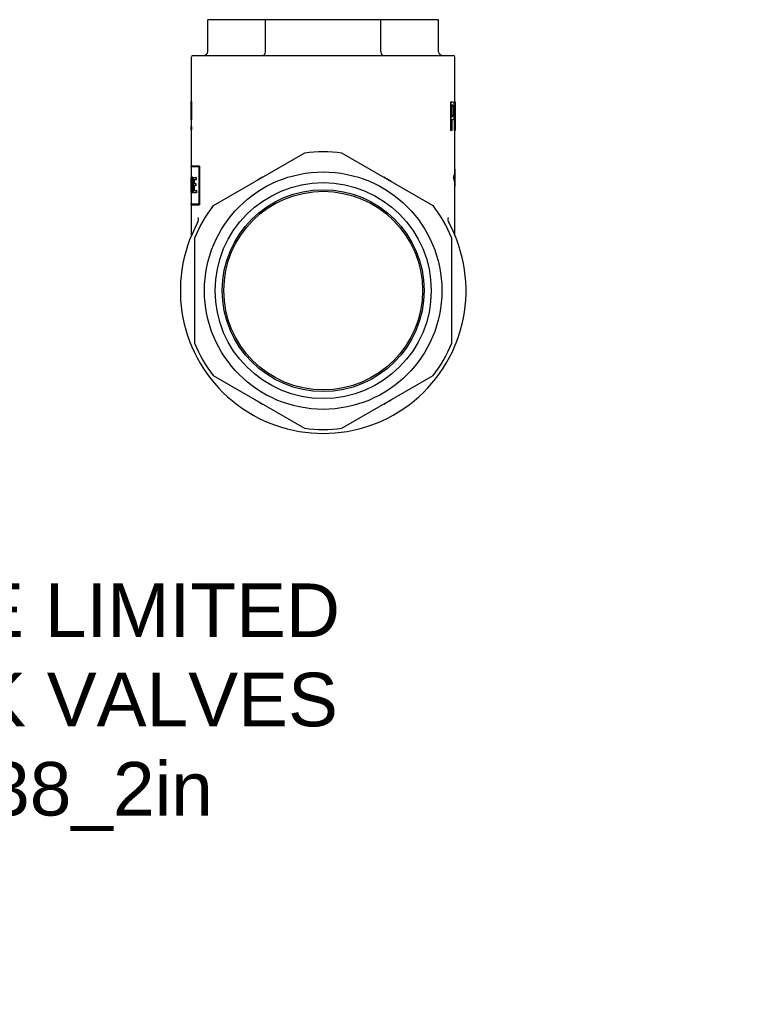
# Model space of a CAD drawing. Header units: millimetres. Extents: x 72 to 4090, y 37 to 443.
# Tile 4 of 4: x 370 to 574, y 37 to 313. Entities that reach past the tile are written whole.
import ezdxf

# ---------------------------------------------------------------- set-up
doc = ezdxf.new("R2010")
doc.units = ezdxf.units.MM
doc.layers.add('DETAIL', color=2, linetype='Continuous')
doc.layers.add('TEXT', color=7, linetype='Continuous')
doc.styles.add('fastrack', font='ARIAL.TTF')

msp = doc.modelspace()

# ---------------------------------------------------------------- linework, layer by layer
at = {"layer": 'DETAIL'}
for p, q in [((438.37, 313.25), (422.21, 313.25)), ((422.21, 304.25), (422.21, 313.25)), ((470.7, 313.25), (438.37, 313.25)), ((438.37, 304.25), (438.37, 313.25)), ((486.87, 313.25), (470.7, 313.25)), ((470.7, 304.25), (470.7, 313.25)), ((486.87, 304.25), (486.87, 313.25)), ((417.64, 290.35), (417.64, 302.75)), ((418.14, 303.25), (490.94, 303.25)), ((491.44, 290.23), (491.44, 302.75)), ((417.64, 290.39), (417.54, 290.39)), ((417.54, 289.49), (417.54, 290.35)), ((490.26, 282.23), (490.26, 290.23)), ((490.26, 290.23), (490.35, 290.23)), ((490.35, 282.23), (490.35, 290.23)), ((490.35, 290.23), (490.8, 290.23)), ((491.29, 282.23), (491.29, 290.23)), ((491.29, 290.23), (491.39, 290.23)), ((491.39, 282.23), (491.39, 290.23)), ((491.39, 290.23), (491.49, 290.23)), ((491.49, 290.23), (491.51, 290.23)), ((491.51, 289.54), (491.51, 290.23)), ((490.6, 286.12), (490.6, 289.31)), ((490.79, 289.31), (490.6, 289.31)), ((491.46, 289.12), (491.46, 282.23)), ((417.54, 285.21), (417.54, 286.48)), ((417.64, 283.31), (417.64, 285.21)), ((490.6, 286.12), (490.76, 286.12)), ((490.8, 285.21), (490.6, 285.21)), ((490.6, 285.21), (490.6, 282.23)), ((490.97, 286.6), (491.07, 286.6)), ((491.54, 284.64), (491.54, 286.72)), ((417.54, 283.31), (417.59, 283.31)), ((417.54, 282.36), (417.54, 283.31)), ((417.59, 282.36), (417.54, 282.36)), ((417.69, 283.31), (417.59, 283.31)), ((417.59, 283.31), (417.59, 282.36)), ((417.69, 282.36), (417.59, 282.36)), ((417.64, 272.25), (417.64, 282.36)), ((417.69, 283.31), (417.69, 282.36)), ((490.26, 282.23), (490.35, 282.23)), ((490.6, 282.23), (490.35, 282.23)), ((491.29, 282.23), (491.39, 282.23)), ((491.46, 282.23), (491.39, 282.23)), ((491.44, 271), (491.44, 282.23)), ((491.46, 282.23), (491.52, 282.23)), ((449.3, 275.89), (423.77, 261.15)), ((485.3, 261.15), (459.77, 275.89)), ((419.83, 272.25), (417.54, 272.25)), ((417.54, 272), (417.54, 272.25)), ((419.75, 272), (417.54, 272)), ((417.64, 269.08), (417.64, 272)), ((419.75, 272), (419.75, 261.67)), ((419.93, 272.25), (419.83, 272.25)), ((419.83, 261.42), (419.83, 272.25)), ((419.93, 272.25), (419.93, 261.42)), ((491.44, 271.4), (491.52, 271.4)), ((491.54, 267), (491.54, 271)), ((417.6, 269.08), (417.54, 269.08)), ((417.54, 266.12), (417.54, 268.45)), ((417.6, 269.08), (417.65, 269.08)), ((417.6, 264.72), (417.6, 269.08)), ((417.75, 269.08), (417.65, 269.08)), ((417.65, 267.75), (417.65, 264.72)), ((417.85, 266.2), (417.85, 269.1)), ((417.85, 269.1), (417.95, 269.1)), ((418.05, 269.1), (417.95, 269.1)), ((417.95, 269.1), (417.95, 264.72)), ((418.05, 269.1), (418.05, 264.72)), ((418.2, 269.08), (418.9, 269.08)), ((418.2, 264.7), (418.2, 269.08)), ((418.9, 268.43), (418.35, 268.43)), ((418.35, 268.43), (418.35, 267.34)), ((418.45, 268.43), (418.45, 267.34)), ((418.99, 269.08), (418.9, 269.08)), ((418.9, 269.08), (418.9, 268.43)), ((418.99, 268.43), (418.9, 268.43)), ((418.99, 269.08), (418.99, 268.43)), ((491.03, 269), (491.13, 269)), ((417.54, 266.12), (417.54, 266.07)), ((417.54, 265.41), (417.54, 266.07)), ((417.54, 265.41), (417.54, 265.41)), ((417.75, 266.06), (417.75, 264.72)), ((418.35, 267.34), (418.75, 267.34)), ((418.75, 266.7), (418.35, 266.7)), ((418.35, 266.7), (418.35, 265.36)), ((418.35, 265.36), (418.94, 265.36)), ((418.45, 266.7), (418.45, 265.36)), ((418.85, 267.34), (418.75, 267.34)), ((418.75, 267.34), (418.75, 266.7)), ((418.85, 266.7), (418.75, 266.7)), ((418.85, 267.34), (418.85, 266.7)), ((419.03, 265.36), (418.94, 265.36)), ((418.94, 265.36), (418.94, 264.7)), ((419.03, 265.36), (419.03, 264.7)), ((491.44, 252.79), (491.44, 267)), ((491.44, 266.6), (491.52, 266.6)), ((417.56, 264.72), (417.54, 264.72)), ((417.6, 264.72), (417.56, 264.72)), ((417.65, 264.72), (417.6, 264.72)), ((417.64, 261.67), (417.64, 264.72)), ((417.75, 264.72), (417.65, 264.72)), ((417.95, 264.72), (417.85, 264.72)), ((418.05, 264.72), (417.95, 264.72)), ((418.94, 264.7), (418.2, 264.7)), ((419.03, 264.7), (418.94, 264.7)), ((417.54, 261.67), (419.75, 261.67)), ((417.54, 261.42), (417.54, 261.67)), ((417.54, 261.42), (419.83, 261.42)), ((417.64, 252.79), (417.64, 261.42)), ((419.93, 261.42), (419.83, 261.42)), ((418.54, 252.08), (418.54, 222.61)), ((490.54, 222.61), (490.54, 252.08)), ((423.77, 213.54), (449.3, 198.8)), ((459.77, 198.8), (485.3, 213.54))]:
    msp.add_line(p, q, dxfattribs=at)
at = {"layer": 'DETAIL', "flags": 128}
for points in [[(417.54, 290.39), (417.54, 290.39), (417.54, 290.38), (417.54, 290.35), (417.54, 290.32), (417.54, 290.28), (417.54, 290.24), (417.54, 290.18), (417.54, 290.11), (417.55, 290.04), (417.55, 289.95), (417.55, 289.86), (417.56, 289.76), (417.56, 289.65), (417.57, 289.54), (417.57, 289.42), (417.57, 289.3), (417.58, 289.17), (417.58, 289.04), (417.58, 288.91), (417.58, 288.77), (417.59, 288.63), (417.59, 288.48), (417.59, 288.33), (417.59, 288.17)], [(417.64, 290.35), (417.64, 290.33), (417.64, 290.29), (417.64, 290.25), (417.64, 290.2), (417.64, 290.15), (417.65, 290.09), (417.65, 290.02), (417.65, 289.95), (417.65, 289.87), (417.66, 289.78), (417.66, 289.69), (417.66, 289.59), (417.67, 289.49), (417.67, 289.39), (417.67, 289.28), (417.68, 289.17), (417.68, 289.06), (417.68, 288.94), (417.68, 288.82), (417.68, 288.7), (417.69, 288.57), (417.69, 288.44), (417.69, 288.31), (417.69, 288.17)], [(490.8, 290.23), (490.83, 290.23), (490.85, 290.22), (490.87, 290.22), (490.89, 290.21), (490.91, 290.21), (490.93, 290.2), (490.95, 290.19), (490.96, 290.17), (490.98, 290.16), (491, 290.14), (491.01, 290.13), (491.03, 290.11), (491.04, 290.09), (491.05, 290.07), (491.07, 290.04), (491.08, 290.01), (491.09, 289.99), (491.1, 289.96), (491.11, 289.92), (491.12, 289.89), (491.13, 289.85), (491.14, 289.81), (491.15, 289.77), (491.16, 289.73)], [(491.16, 289.73), (491.17, 289.67), (491.18, 289.62), (491.19, 289.56), (491.2, 289.51), (491.21, 289.44), (491.22, 289.38), (491.22, 289.32), (491.23, 289.25), (491.24, 289.18), (491.24, 289.1), (491.25, 289.03), (491.25, 288.95), (491.26, 288.87), (491.26, 288.79), (491.27, 288.7), (491.27, 288.62), (491.28, 288.53), (491.28, 288.43), (491.28, 288.34), (491.28, 288.24), (491.28, 288.14), (491.28, 288.03), (491.29, 287.92), (491.29, 287.81)], [(491.49, 290.23), (491.5, 290.08), (491.5, 289.93), (491.5, 289.79), (491.51, 289.64), (491.51, 289.5), (491.51, 289.35), (491.52, 289.2), (491.52, 289.06), (491.52, 288.91), (491.52, 288.76), (491.52, 288.62), (491.53, 288.47), (491.53, 288.33), (491.53, 288.18), (491.53, 288.03), (491.53, 287.89), (491.53, 287.74), (491.53, 287.6), (491.54, 287.45), (491.54, 287.3), (491.54, 287.16), (491.54, 287.01), (491.54, 286.86), (491.54, 286.72)], [(417.55, 288.2), (417.55, 288.27), (417.55, 288.34), (417.55, 288.42), (417.55, 288.48), (417.55, 288.55), (417.55, 288.62), (417.55, 288.68), (417.55, 288.75), (417.55, 288.81), (417.54, 288.87), (417.54, 288.93), (417.54, 288.98), (417.54, 289.04), (417.54, 289.09), (417.54, 289.15), (417.54, 289.2), (417.54, 289.24), (417.54, 289.29), (417.54, 289.33), (417.54, 289.37), (417.54, 289.41), (417.54, 289.44), (417.54, 289.47), (417.54, 289.49)], [(417.54, 286.48), (417.54, 286.57), (417.54, 286.66), (417.54, 286.74), (417.54, 286.82), (417.54, 286.9), (417.54, 286.97), (417.54, 287.05), (417.54, 287.12), (417.54, 287.19), (417.54, 287.26), (417.54, 287.33), (417.54, 287.4), (417.54, 287.47), (417.55, 287.53), (417.55, 287.6), (417.55, 287.67), (417.55, 287.74), (417.55, 287.81), (417.55, 287.87), (417.55, 287.94), (417.55, 288), (417.55, 288.07), (417.55, 288.13), (417.55, 288.2)], [(417.59, 288.17), (417.59, 288.05), (417.59, 287.94), (417.59, 287.82), (417.59, 287.7), (417.58, 287.58), (417.58, 287.46), (417.58, 287.35), (417.58, 287.23), (417.58, 287.11), (417.57, 287), (417.57, 286.88), (417.57, 286.75), (417.56, 286.63), (417.56, 286.51), (417.56, 286.38), (417.55, 286.25), (417.55, 286.12), (417.55, 285.97), (417.54, 285.82), (417.54, 285.65), (417.54, 285.46), (417.54, 285.27), (417.54, 285.06), (417.54, 284.85)], [(417.69, 288.17), (417.69, 288.06), (417.69, 287.95), (417.69, 287.84), (417.69, 287.73), (417.68, 287.62), (417.68, 287.51), (417.68, 287.4), (417.68, 287.3), (417.68, 287.19), (417.67, 287.08), (417.67, 286.97), (417.67, 286.86), (417.67, 286.75), (417.66, 286.63), (417.66, 286.52), (417.66, 286.4), (417.65, 286.28), (417.65, 286.16), (417.65, 286.03), (417.64, 285.88), (417.64, 285.73), (417.64, 285.57), (417.64, 285.4), (417.64, 285.21)], [(490.95, 289), (490.94, 289.03), (490.94, 289.05), (490.93, 289.08), (490.92, 289.1), (490.91, 289.12), (490.91, 289.14), (490.9, 289.16), (490.89, 289.18), (490.88, 289.2), (490.87, 289.21), (490.86, 289.23), (490.85, 289.24), (490.84, 289.25), (490.83, 289.26), (490.82, 289.27), (490.81, 289.28), (490.8, 289.28), (490.78, 289.29), (490.77, 289.29), (490.76, 289.3), (490.74, 289.3), (490.73, 289.3), (490.71, 289.3), (490.69, 289.31)], [(490.79, 289.31), (490.81, 289.3), (490.82, 289.3), (490.84, 289.3), (490.85, 289.3), (490.87, 289.29), (490.88, 289.29), (490.89, 289.28), (490.91, 289.28), (490.92, 289.27), (490.93, 289.26), (490.94, 289.25), (490.95, 289.24), (490.96, 289.23), (490.97, 289.21), (490.98, 289.2), (490.99, 289.18), (491, 289.16), (491, 289.14), (491.01, 289.12), (491.02, 289.1), (491.03, 289.08), (491.04, 289.05), (491.04, 289.03), (491.05, 289)], [(491.04, 287.78), (491.04, 287.85), (491.04, 287.92), (491.04, 287.98), (491.04, 288.05), (491.04, 288.11), (491.04, 288.17), (491.03, 288.23), (491.03, 288.29), (491.03, 288.34), (491.03, 288.4), (491.02, 288.45), (491.02, 288.5), (491.02, 288.55), (491.01, 288.6), (491.01, 288.65), (491, 288.69), (491, 288.74), (490.99, 288.78), (490.99, 288.82), (490.98, 288.86), (490.97, 288.9), (490.97, 288.93), (490.96, 288.97), (490.95, 289)], [(490.97, 286.6), (490.98, 286.64), (490.98, 286.68), (490.99, 286.72), (490.99, 286.76), (491, 286.8), (491, 286.85), (491.01, 286.89), (491.01, 286.93), (491.02, 286.98), (491.02, 287.02), (491.02, 287.07), (491.02, 287.12), (491.03, 287.17), (491.03, 287.21), (491.03, 287.26), (491.03, 287.32), (491.04, 287.37), (491.04, 287.42), (491.04, 287.48), (491.04, 287.54), (491.04, 287.6), (491.04, 287.66), (491.04, 287.72), (491.04, 287.78)], [(491.05, 289), (491.06, 288.97), (491.07, 288.93), (491.07, 288.9), (491.08, 288.86), (491.08, 288.82), (491.09, 288.78), (491.1, 288.74), (491.1, 288.69), (491.11, 288.65), (491.11, 288.6), (491.11, 288.55), (491.12, 288.5), (491.12, 288.45), (491.12, 288.4), (491.13, 288.34), (491.13, 288.29), (491.13, 288.23), (491.13, 288.17), (491.14, 288.11), (491.14, 288.05), (491.14, 287.98), (491.14, 287.92), (491.14, 287.85), (491.14, 287.78)], [(491.14, 287.78), (491.14, 287.72), (491.14, 287.66), (491.14, 287.6), (491.14, 287.54), (491.14, 287.48), (491.14, 287.42), (491.13, 287.37), (491.13, 287.32), (491.13, 287.26), (491.13, 287.21), (491.13, 287.17), (491.12, 287.12), (491.12, 287.07), (491.12, 287.02), (491.11, 286.98), (491.11, 286.93), (491.11, 286.89), (491.1, 286.85), (491.1, 286.8), (491.09, 286.76), (491.09, 286.72), (491.08, 286.68), (491.08, 286.64), (491.07, 286.6)], [(491.29, 287.81), (491.29, 287.73), (491.28, 287.64), (491.28, 287.56), (491.28, 287.47), (491.28, 287.39), (491.28, 287.31), (491.28, 287.23), (491.28, 287.15), (491.27, 287.07), (491.27, 286.99), (491.27, 286.91), (491.26, 286.83), (491.26, 286.75), (491.26, 286.68), (491.25, 286.6), (491.25, 286.53), (491.24, 286.46), (491.24, 286.4), (491.23, 286.33), (491.22, 286.27), (491.22, 286.21), (491.21, 286.15), (491.2, 286.09), (491.2, 286.04)], [(491.52, 282.23), (491.52, 282.51), (491.52, 282.8), (491.53, 283.09), (491.53, 283.38), (491.53, 283.66), (491.54, 283.95), (491.54, 284.24), (491.54, 284.53), (491.54, 284.81), (491.54, 285.1), (491.53, 285.39), (491.53, 285.67), (491.53, 285.96), (491.53, 286.25), (491.52, 286.54), (491.52, 286.82), (491.52, 287.11), (491.51, 287.4), (491.5, 287.69), (491.5, 287.97), (491.49, 288.26), (491.48, 288.55), (491.47, 288.84), (491.46, 289.12)], [(417.54, 284.85), (417.54, 284.73), (417.54, 284.61), (417.55, 284.51), (417.55, 284.41), (417.55, 284.31), (417.55, 284.23), (417.56, 284.15), (417.56, 284.07), (417.56, 284), (417.57, 283.94), (417.57, 283.89), (417.57, 283.84), (417.57, 283.8), (417.57, 283.75), (417.58, 283.71), (417.58, 283.67), (417.58, 283.62), (417.58, 283.58), (417.58, 283.53), (417.58, 283.49), (417.59, 283.44), (417.59, 283.4), (417.59, 283.35), (417.59, 283.31)], [(490.66, 286.12), (490.68, 286.12), (490.7, 286.12), (490.72, 286.12), (490.74, 286.13), (490.76, 286.13), (490.78, 286.14), (490.79, 286.15), (490.81, 286.16), (490.82, 286.17), (490.84, 286.19), (490.85, 286.2), (490.86, 286.22), (490.87, 286.24), (490.88, 286.26), (490.89, 286.28), (490.9, 286.31), (490.91, 286.34), (490.92, 286.37), (490.93, 286.4), (490.94, 286.43), (490.95, 286.47), (490.96, 286.51), (490.96, 286.55), (490.97, 286.6)], [(491.07, 286.6), (491.06, 286.55), (491.06, 286.51), (491.05, 286.47), (491.04, 286.43), (491.03, 286.4), (491.02, 286.37), (491.01, 286.34), (491, 286.31), (490.99, 286.28), (490.98, 286.26), (490.97, 286.24), (490.96, 286.22), (490.95, 286.2), (490.93, 286.19), (490.92, 286.17), (490.91, 286.16), (490.89, 286.15), (490.88, 286.14), (490.86, 286.13), (490.84, 286.13), (490.82, 286.12), (490.8, 286.12), (490.78, 286.12), (490.76, 286.12)], [(491.2, 286.04), (491.19, 285.97), (491.18, 285.91), (491.17, 285.85), (491.16, 285.79), (491.14, 285.73), (491.13, 285.68), (491.12, 285.63), (491.11, 285.58), (491.09, 285.54), (491.08, 285.49), (491.07, 285.46), (491.05, 285.42), (491.04, 285.39), (491.02, 285.35), (491, 285.33), (490.98, 285.3), (490.96, 285.28), (490.94, 285.26), (490.92, 285.24), (490.9, 285.23), (490.88, 285.22), (490.85, 285.21), (490.82, 285.21), (490.8, 285.21)], [(491.03, 269), (491.06, 269.08), (491.09, 269.17), (491.12, 269.25), (491.15, 269.33), (491.18, 269.42), (491.21, 269.5), (491.23, 269.58), (491.25, 269.67), (491.28, 269.75), (491.3, 269.83), (491.32, 269.92), (491.33, 270), (491.35, 270.08), (491.37, 270.17), (491.38, 270.25), (491.39, 270.34), (491.4, 270.42), (491.41, 270.5), (491.42, 270.59), (491.43, 270.67), (491.43, 270.75), (491.43, 270.84), (491.44, 270.92), (491.44, 271)], [(491.13, 269), (491.17, 269.1), (491.2, 269.2), (491.24, 269.3), (491.27, 269.4), (491.31, 269.5), (491.34, 269.6), (491.36, 269.7), (491.39, 269.8), (491.41, 269.9), (491.43, 270), (491.45, 270.1), (491.47, 270.2), (491.49, 270.3), (491.5, 270.4), (491.51, 270.5), (491.52, 270.6), (491.53, 270.7), (491.53, 270.8), (491.54, 270.9), (491.54, 271), (491.54, 271.1), (491.53, 271.2), (491.53, 271.3), (491.52, 271.4)], [(417.54, 269.08), (417.54, 268.9), (417.54, 268.72), (417.54, 268.54), (417.54, 268.36), (417.54, 268.17), (417.54, 267.99), (417.54, 267.81), (417.54, 267.63), (417.54, 267.45), (417.54, 267.26), (417.54, 267.08), (417.54, 266.9), (417.54, 266.72), (417.54, 266.54), (417.54, 266.36), (417.54, 266.17), (417.55, 265.99), (417.55, 265.81), (417.55, 265.63), (417.55, 265.45), (417.55, 265.27), (417.55, 265.08), (417.56, 264.9), (417.56, 264.72)], [(417.65, 269.08), (417.65, 268.96), (417.66, 268.84), (417.67, 268.72), (417.67, 268.6), (417.68, 268.48), (417.69, 268.36), (417.7, 268.24), (417.7, 268.12), (417.71, 268), (417.72, 267.88), (417.73, 267.76), (417.73, 267.64), (417.74, 267.52), (417.75, 267.4), (417.76, 267.28), (417.77, 267.16), (417.78, 267.04), (417.79, 266.92), (417.8, 266.8), (417.81, 266.68), (417.82, 266.56), (417.83, 266.44), (417.84, 266.32), (417.85, 266.2)], [(417.85, 264.72), (417.84, 264.85), (417.83, 264.97), (417.82, 265.1), (417.81, 265.23), (417.8, 265.35), (417.79, 265.48), (417.78, 265.6), (417.77, 265.73), (417.76, 265.86), (417.75, 265.98), (417.74, 266.11), (417.73, 266.24), (417.73, 266.36), (417.72, 266.49), (417.71, 266.62), (417.7, 266.74), (417.69, 266.87), (417.69, 266.99), (417.68, 267.12), (417.67, 267.25), (417.67, 267.37), (417.66, 267.5), (417.65, 267.63), (417.65, 267.75)], [(417.75, 269.08), (417.75, 269.02), (417.75, 268.95), (417.76, 268.88), (417.76, 268.81), (417.77, 268.75), (417.77, 268.68), (417.77, 268.61), (417.78, 268.55), (417.78, 268.48), (417.78, 268.41), (417.79, 268.34), (417.79, 268.28), (417.8, 268.21), (417.8, 268.14), (417.81, 268.08), (417.81, 268.01), (417.81, 267.94), (417.82, 267.87), (417.82, 267.81), (417.83, 267.74), (417.83, 267.67), (417.84, 267.61), (417.84, 267.54), (417.85, 267.47)], [(491.44, 267), (491.44, 267.08), (491.43, 267.17), (491.43, 267.25), (491.43, 267.33), (491.42, 267.42), (491.41, 267.5), (491.4, 267.58), (491.39, 267.67), (491.38, 267.75), (491.37, 267.83), (491.35, 267.92), (491.33, 268), (491.32, 268.08), (491.3, 268.17), (491.28, 268.25), (491.25, 268.33), (491.23, 268.42), (491.21, 268.5), (491.18, 268.58), (491.15, 268.67), (491.12, 268.75), (491.09, 268.83), (491.06, 268.92), (491.03, 269)], [(491.52, 266.6), (491.53, 266.7), (491.53, 266.8), (491.54, 266.9), (491.54, 267), (491.54, 267.1), (491.53, 267.2), (491.53, 267.3), (491.52, 267.4), (491.51, 267.5), (491.5, 267.6), (491.49, 267.7), (491.47, 267.8), (491.45, 267.9), (491.43, 268), (491.41, 268.1), (491.39, 268.2), (491.36, 268.3), (491.34, 268.4), (491.31, 268.5), (491.27, 268.6), (491.24, 268.7), (491.2, 268.8), (491.17, 268.9), (491.13, 269)], [(417.54, 264.72), (417.54, 264.75), (417.54, 264.78), (417.54, 264.81), (417.54, 264.84), (417.54, 264.86), (417.54, 264.89), (417.54, 264.92), (417.54, 264.95), (417.54, 264.98), (417.54, 265.01), (417.54, 265.04), (417.54, 265.07), (417.54, 265.09), (417.54, 265.12), (417.54, 265.15), (417.54, 265.18), (417.54, 265.21), (417.54, 265.24), (417.54, 265.27), (417.54, 265.3), (417.54, 265.33), (417.54, 265.35), (417.54, 265.38), (417.54, 265.41)]]:
    msp.add_lwpolyline(points, dxfattribs=at)
at = {"layer": 'DETAIL'}
for radius in [33.25, 30.25, 28.27, 27.82]:
    msp.add_circle((454.54, 237.35), radius, dxfattribs=at)
for centre, radius, start, end in [((418.14, 302.75), 0.5, 90, 180), ((490.94, 302.75), 0.5, 0, 90), ((454.54, 237.35), 38.9, 82.2637, 97.7363), ((454.54, 237.35), 36.02, 118.1036, 121.8964), ((454.54, 237.35), 36.02, 58.1036, 61.8964), ((454.54, 237.35), 38.9, 142.2637, 157.7363), ((454.54, 237.35), 38.9, 22.2637, 37.7363), ((454.54, 237.35), 40, 151.5529, 28.4472), ((454.54, 237.35), 36.02, 178.1036, 181.8964), ((454.54, 237.35), 36.02, 358.1036, 1.8964), ((454.54, 237.35), 38.9, 202.2637, 217.7363), ((454.54, 237.35), 38.9, 322.2637, 337.7363), ((454.54, 237.35), 36.02, 238.1036, 241.8964), ((454.54, 237.35), 36.02, 298.1036, 301.8964), ((454.54, 237.35), 38.9, 262.2637, 277.7363)]:
    msp.add_arc(centre, radius, start, end, dxfattribs=at)
for centre, major_axis, ratio, start_param, end_param in [((421.05, 304.25), (1.15, 0), 0.866025, 4.712389, 6.283185), ((437.79, 304.25), (0, 1), 0.57735, 3.141593, 4.712389), ((471.28, 304.25), (0, 1), 0.57735, 1.570796, 3.141593), ((488.02, 304.25), (-1.15, 0), 0.866025, 0, 1.570796), ((416.73, 257.83), (2.64, -1.43), 0.816143, 6.283107, 6.869134), ((492.35, 257.83), (-2.64, -1.43), 0.816173, 5.697181, 6.283185)]:
    msp.add_ellipse(centre, major_axis=major_axis, ratio=ratio, start_param=start_param, end_param=end_param, dxfattribs=at)

# ---------------------------------------------------------------- texts
at = {"layer": 'TEXT', "insert": (71.92, 155.32), "char_height": 15, "width": 610.7018, "attachment_point": 1, "style": 'fastrack'}
msp.add_mtext('\\pi225.51;CRANE LIMITED\\P\\pi226.06;CHECK VALVES\\P\\pi262.02;D138_2in', dxfattribs=at)

doc.saveas('drawing.dxf')
